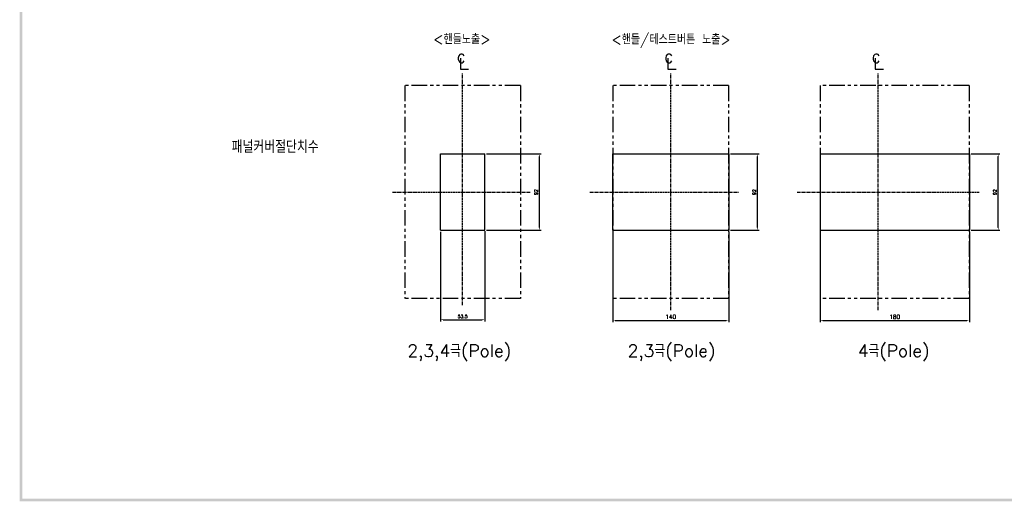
# Model space of a CAD drawing. Extents: x -2230 to 2710, y -907 to 1834.
# Tile 1 of 23: x -2204 to -1017, y 102 to 682. Entities that reach past the tile are written whole.
import ezdxf

# ---------------------------------------------------------------- set-up
doc = ezdxf.new("R2010")
doc.units = 0
doc.header["$LTSCALE"] = 3
doc.header["$MEASUREMENT"] = 0
doc.linetypes.add('CENTER', pattern=[2, 1.25, -0.25, 0.25, -0.25])
doc.linetypes.add('PHANTOM2', pattern=[1.25, 0.625, -0.125, 0.125, -0.125, 0.125, -0.125])
doc.layers.get('0').update_dxf_attribs({"linetype": 'CONTINUOUS'})
doc.layers.get('Defpoints').update_dxf_attribs({"linetype": 'CONTINUOUS'})
for name, color, linetype in [('AM_VIS', 7, 'CONTINUOUS'), ('CENTER', 1, 'CENTER'), ('di', 3, 'CONTINUOUS'), ('DIM', 3, 'CONTINUOUS'), ('dwg', 7, 'CONTINUOUS'), ('NOTE', 4, 'CONTINUOUS')]:
    doc.layers.add(name, color=color, linetype=linetype)
doc.styles.add('K25', font='TXT', dxfattribs={"width": 0.9, "height": 2.5, "bigfont": 'TBHAN'})
doc.styles.add('KIM', font='ROMANS.shx', dxfattribs={"height": 5, "bigfont": 'GSG1.shx'})
doc.styles.get("Standard").update_dxf_attribs({"font": 'romans.shx', "height": 4, "bigfont": 'ghs.shx'})
doc.dimstyles.get("Standard").update_dxf_attribs({"dimtxt": 0.18, "dimasz": 0.18, "dimexe": 0.18, "dimexo": 0.0625, "dimgap": 0.09, "dimtad": 0, "dimtih": 1, "dimtoh": 1, "dimdec": 4, "dimzin": 0, "dimdsep": 46, "dimtxsty": 'Standard', "dimcen": 0.09, "dimadec": 0, "dimazin": 0, "dimtfac": 1, "dimtdec": 4, "dimtofl": 0, "dimtmove": 0, "dimatfit": 3, "dimfxl": 0, "dimtolj": 1, "dimtzin": 0, "dimarcsym": 0})
doc.dimstyles.new('STANDARD$0', dxfattribs={"dimtxt": 5, "dimasz": 5, "dimexe": 1, "dimexo": 2, "dimgap": 2, "dimtad": 1, "dimdec": 4, "dimzin": 12, "dimdsep": 46, "dimtxsty": 'KIM', "dimcen": -1, "dimdle": 0.1, "dimadec": 0, "dimazin": 0, "dimtfac": 1, "dimtdec": 4, "dimtmove": 0, "dimatfit": 3, "dimfxl": 0, "dimtolj": 1, "dimtzin": 0, "dimarcsym": 0})

# ---------------------------------------------------------------- blocks, each defined once
blk = doc.blocks.new('*D53')
at = {"layer": 'Defpoints', "color": 0}
for p in [(-1697.1, 428.2), (-1643.6, 429.2), (-1643.6, 320.5)]:
    blk.add_point(p, dxfattribs=at)
at = {"layer": 'di'}
for p, q in [((-1697.1, 426.2), (-1697.1, 318.5)), ((-1643.6, 427.2), (-1643.6, 318.5)), ((-1693.9, 320.5), (-1646.8, 320.5))]:
    blk.add_line(p, q, dxfattribs=at)
for points in [[(-1693.9, 321), (-1693.9, 320), (-1697.1, 320.5)], [(-1646.8, 321), (-1646.8, 320), (-1643.6, 320.5)]]:
    blk.add_solid(points, dxfattribs=at)
at = {"layer": 'di', "insert": (-1670.3, 324.5), "char_height": 4, "attachment_point": 5}
blk.add_mtext('\\A1;53.5', dxfattribs=at)
blk = doc.blocks.new('*D54')
at = {"layer": 'Defpoints', "color": 0}
for p in [(-1643.6, 520.2), (-1577.8, 520.2), (-1643.6, 428.2)]:
    blk.add_point(p, dxfattribs=at)
at = {"layer": 'di'}
for p, q in [((-1641.6, 520.2), (-1575.8, 520.2)), ((-1577.8, 431.4), (-1577.8, 517)), ((-1641.6, 428.2), (-1575.8, 428.2))]:
    blk.add_line(p, q, dxfattribs=at)
for points in [[(-1578.3, 517), (-1577.3, 517), (-1577.8, 520.2)], [(-1578.3, 431.4), (-1577.3, 431.4), (-1577.8, 428.2)]]:
    blk.add_solid(points, dxfattribs=at)
at = {"layer": 'di', "insert": (-1581.8, 474.2), "char_height": 4, "attachment_point": 5, "rotation": 90}
blk.add_mtext('\\A1;92', dxfattribs=at)
blk = doc.blocks.new('*D75')
at = {"layer": 'Defpoints', "color": 0}
for p in [(-1349.4, 520.2), (-1314.7, 520.2), (-1349.4, 428.2)]:
    blk.add_point(p, dxfattribs=at)
at = {"layer": 'di'}
for p, q in [((-1347.4, 520.2), (-1312.7, 520.2)), ((-1314.7, 431.4), (-1314.7, 517)), ((-1347.4, 428.2), (-1312.7, 428.2))]:
    blk.add_line(p, q, dxfattribs=at)
for points in [[(-1315.2, 517), (-1314.1, 517), (-1314.7, 520.2)], [(-1315.2, 431.4), (-1314.1, 431.4), (-1314.7, 428.2)]]:
    blk.add_solid(points, dxfattribs=at)
at = {"layer": 'di', "insert": (-1318.7, 474.2), "char_height": 4, "attachment_point": 5, "rotation": 90}
blk.add_mtext('\\A1;92', dxfattribs=at)
blk = doc.blocks.new('*D101')
at = {"layer": 'Defpoints', "color": 0}
for p in [(-1059.4, 520.2), (-1024.7, 520.2), (-1059.4, 428.2)]:
    blk.add_point(p, dxfattribs=at)
at = {"layer": 'di'}
for p, q in [((-1057.4, 520.2), (-1022.7, 520.2)), ((-1024.7, 431.4), (-1024.7, 517)), ((-1057.4, 428.2), (-1022.7, 428.2))]:
    blk.add_line(p, q, dxfattribs=at)
for points in [[(-1025.2, 517), (-1024.1, 517), (-1024.7, 520.2)], [(-1025.2, 431.4), (-1024.1, 431.4), (-1024.7, 428.2)]]:
    blk.add_solid(points, dxfattribs=at)
at = {"layer": 'di', "insert": (-1028.7, 474.2), "char_height": 4, "attachment_point": 5, "rotation": 90}
blk.add_mtext('\\A1;92', dxfattribs=at)
blk = doc.blocks.new('*D102')
at = {"layer": 'Defpoints', "color": 0}
for p in [(-1489.4, 428.2), (-1349.4, 428.2), (-1349.4, 319.5)]:
    blk.add_point(p, dxfattribs=at)
at = {"layer": 'di'}
for p, q in [((-1489.4, 426.2), (-1489.4, 317.5)), ((-1349.4, 426.2), (-1349.4, 317.5)), ((-1486.2, 319.5), (-1352.6, 319.5))]:
    blk.add_line(p, q, dxfattribs=at)
for points in [[(-1486.2, 320), (-1486.2, 319), (-1489.4, 319.5)], [(-1352.6, 320), (-1352.6, 319), (-1349.4, 319.5)]]:
    blk.add_solid(points, dxfattribs=at)
at = {"layer": 'di', "insert": (-1419.4, 324), "char_height": 5, "attachment_point": 5, "style": 'KIM'}
blk.add_mtext('\\A1;140', dxfattribs=at)
blk = doc.blocks.new('*D103')
at = {"layer": 'Defpoints', "color": 0}
for p in [(-1239.4, 428.2), (-1059.4, 428.2), (-1059.4, 319.4)]:
    blk.add_point(p, dxfattribs=at)
at = {"layer": 'di'}
for p, q in [((-1239.4, 426.2), (-1239.4, 317.4)), ((-1059.4, 426.2), (-1059.4, 317.4)), ((-1236.2, 319.4), (-1062.6, 319.4))]:
    blk.add_line(p, q, dxfattribs=at)
for points in [[(-1236.2, 319.9), (-1236.2, 318.8), (-1239.4, 319.4)], [(-1062.6, 319.9), (-1062.6, 318.8), (-1059.4, 319.4)]]:
    blk.add_solid(points, dxfattribs=at)
at = {"layer": 'di', "insert": (-1149.4, 323.9), "char_height": 5, "attachment_point": 5, "style": 'KIM'}
blk.add_mtext('\\A1;180', dxfattribs=at)

msp = doc.modelspace()

# ---------------------------------------------------------------- linework, layer by layer
for p, q in [((-1697.066, 520.242), (-1643.566, 520.242)), ((-1697.066, 428.242), (-1697.066, 520.242)), ((-1643.566, 428.242), (-1643.566, 520.242)), ((-1489.427, 520.242), (-1349.427, 520.242)), ((-1239.427, 520.242), (-1059.427, 520.242)), ((-1697.066, 428.242), (-1643.566, 428.242)), ((-1489.427, 428.242), (-1349.427, 428.242)), ((-1239.427, 428.242), (-1059.427, 428.242))]:
    msp.add_line(p, q)
at = {"layer": 'AM_VIS'}
for p, q in [((-1489.427, 520.242), (-1489.427, 428.242)), ((-1349.427, 520.242), (-1349.427, 428.242)), ((-1239.427, 520.242), (-1239.427, 428.242)), ((-1059.427, 520.242), (-1059.427, 428.242))]:
    msp.add_line(p, q, dxfattribs=at)
at = {"layer": 'CENTER'}
for p, q in [((-1670.316, 474.042), (-1670.316, 617.164)), ((-1419.427, 474.042), (-1419.427, 617.164)), ((-1169.427, 474.042), (-1169.427, 617.164)), ((-1754.612, 474.042), (-1588.534, 474.042)), ((-1670.316, 337.911), (-1670.316, 474.042)), ((-1516.989, 474.042), (-1337.645, 474.042)), ((-1419.427, 331.871), (-1419.427, 474.042)), ((-1266.989, 474.042), (-1047.645, 474.042)), ((-1169.427, 331.871), (-1169.427, 474.042))]:
    msp.add_line(p, q, dxfattribs=at)
at = {"layer": 'di', "linetype": 'PHANTOM2', "ltscale": 10}
for p, q in [((-1600.516, 602.542), (-1740.116, 602.542)), ((-1740.116, 602.542), (-1740.116, 345.942)), ((-1600.516, 602.542), (-1600.516, 345.942)), ((-1349.627, 602.542), (-1489.227, 602.542)), ((-1489.227, 602.542), (-1489.227, 345.942)), ((-1349.627, 602.542), (-1349.627, 345.942)), ((-1059.627, 602.542), (-1239.227, 602.542)), ((-1239.227, 602.542), (-1239.227, 345.942)), ((-1059.627, 602.542), (-1059.627, 345.942)), ((-1600.516, 345.942), (-1740.116, 345.942)), ((-1349.627, 345.942), (-1489.227, 345.942)), ((-1059.627, 345.942), (-1239.227, 345.942))]:
    msp.add_line(p, q, dxfattribs=at)
at = {"layer": 'dwg'}
for points in [[(-2204.207, 101.694), (-2201.207, 103.194), (-2204.207, 1823.694), (-2201.207, 1820.694)], [(243.793, 101.694), (240.793, 104.694), (-2204.207, 101.694), (-2201.207, 104.694)]]:
    msp.add_trace(points, dxfattribs=at)
at = {"layer": 'NOTE'}
for p, q in [((-1673.024, 635.577), (-1673.024, 622.537)), ((-1422.811, 635.577), (-1422.811, 622.537)), ((-1172.811, 635.577), (-1172.811, 622.537)), ((-1673.024, 622.537), (-1663.111, 622.537)), ((-1422.811, 622.537), (-1412.898, 622.537)), ((-1172.811, 622.537), (-1162.898, 622.537))]:
    msp.add_line(p, q, dxfattribs=at)

# ---------------------------------------------------------------- texts
at = {"layer": 'di', "char_height": 15, "attachment_point": 1}
for s, insert, width in [('{\\Fromans,hgs|c129;패널커버절단치수}', (-1948.72, 536.393), 177.9211), ('{\\Fromans,hgs|c129;2,3,4극(Pole)}', (-1736.788, 290.585), 148.76355), ('{\\Fromans,hgs|c129;2,3극(Pole)}', (-1471.327, 290.585), 156.66025), ('{\\Fromans,hgs|c129;4극(Pole)}', (-1193.964, 290.585), 156.66025)]:
    msp.add_mtext(s, dxfattribs=dict(at, insert=insert, width=width))
at = {"layer": 'DIM', "char_height": 12, "width": 207.68749, "attachment_point": 1}
for s, insert in [('\\pt156;{\\Fromans,hgs|c129;<핸들노출>}', (-1705.658, 664.434)), ('\\pt156;{\\Fromans,hgs|c129;<핸들/테스트버튼 노출>}', (-1490.838, 664.214))]:
    msp.add_mtext(s, dxfattribs=dict(at, insert=insert))
at = {"layer": 'NOTE', "style": 'K25', "width": 0.9}
for p in [(-1677.457, 630.037), (-1427.243, 630.037), (-1177.243, 630.037)]:
    msp.add_text('c', height=15.85, dxfattribs=at).set_placement(p)

# ---------------------------------------------------------------- dimensions: what is measured, and where the dimension line sits
at = {"layer": 'di'}
dim = msp.add_linear_dim(base=(-1577.788, 520.242), p1=(-1643.566, 428.242), p2=(-1643.566, 520.242), angle=90, dimstyle='Standard', override={"dimtxt": 4, "dimasz": 3.2, "dimexe": 2, "dimexo": 2, "dimgap": 2, "dimtad": 1, "dimtih": 0, "dimtoh": 0, "dimdec": 2, "dimzin": 8, "dimcen": 0, "dimclrd": 256, "dimclre": 256, "dimclrt": 256, "dimadec": 2, "dimazin": 2, "dimtfac": 0.6, "dimtdec": 2, "dimtofl": 1, "dimtzin": 8, "dimlwd": 65535, "dimlwe": 65535, "dimarcsym": 1}, dxfattribs=at)
dim.commit()
dim.dimension.update_dxf_attribs({"geometry": '*D54', "text_midpoint": (-1577.788, 474.242), "dimtype": 160})
for base, p1, p2, picture, middle in [((-1314.682, 520.242), (-1349.427, 428.242), (-1349.427, 520.242), '*D75', (-1318.682, 474.242)), ((-1024.682, 520.242), (-1059.427, 428.242), (-1059.427, 520.242), '*D101', (-1028.682, 474.242))]:
    dim = msp.add_linear_dim(base=base, p1=p1, p2=p2, angle=90, dimstyle='Standard', override={"dimtxt": 4, "dimasz": 3.2, "dimexe": 2, "dimexo": 2, "dimgap": 2, "dimtad": 1, "dimtih": 0, "dimtoh": 0, "dimdec": 2, "dimzin": 8, "dimcen": 0, "dimclrd": 256, "dimclre": 256, "dimclrt": 256, "dimadec": 2, "dimazin": 2, "dimtfac": 0.6, "dimtdec": 2, "dimtofl": 1, "dimtzin": 8, "dimlwd": 65535, "dimlwe": 65535, "dimarcsym": 1}, dxfattribs=at)
    dim.commit()
    dim.dimension.update_dxf_attribs({"geometry": picture, "text_midpoint": middle})
dim = msp.add_linear_dim(base=(-1643.566, 320.493), p1=(-1697.066, 428.242), p2=(-1643.566, 429.242), dimstyle='STANDARD$0', override={"dimtxt": 4, "dimasz": 3.2, "dimexe": 2, "dimdec": 2, "dimzin": 8, "dimtxsty": 'Standard', "dimcen": 0, "dimdle": 0, "dimclrd": 256, "dimclre": 256, "dimclrt": 256, "dimadec": 2, "dimazin": 2, "dimtfac": 0.6, "dimtdec": 2, "dimtzin": 8, "dimlwd": 65535, "dimlwe": 65535, "dimarcsym": 1}, dxfattribs=at)
dim.commit()
dim.dimension.update_dxf_attribs({"geometry": '*D53', "text_midpoint": (-1670.316, 320.493), "dimtype": 160})
for base, p1, p2, picture, middle in [((-1349.427, 319.5), (-1489.427, 428.242), (-1349.427, 428.242), '*D102', (-1419.427, 324)), ((-1059.427, 319.363), (-1239.427, 428.242), (-1059.427, 428.242), '*D103', (-1149.427, 323.863))]:
    dim = msp.add_linear_dim(base=base, p1=p1, p2=p2, dimstyle='STANDARD$0', override={"dimtxt": 4, "dimasz": 3.2, "dimexe": 2, "dimdec": 2, "dimzin": 8, "dimcen": 0, "dimclrd": 256, "dimclre": 256, "dimclrt": 256, "dimadec": 2, "dimazin": 2, "dimtfac": 0.6, "dimtdec": 2, "dimtzin": 8, "dimlwd": 65535, "dimlwe": 65535, "dimarcsym": 1}, dxfattribs=at)
    dim.commit()
    dim.dimension.update_dxf_attribs({"geometry": picture, "text_midpoint": middle})

doc.saveas('drawing.dxf')
